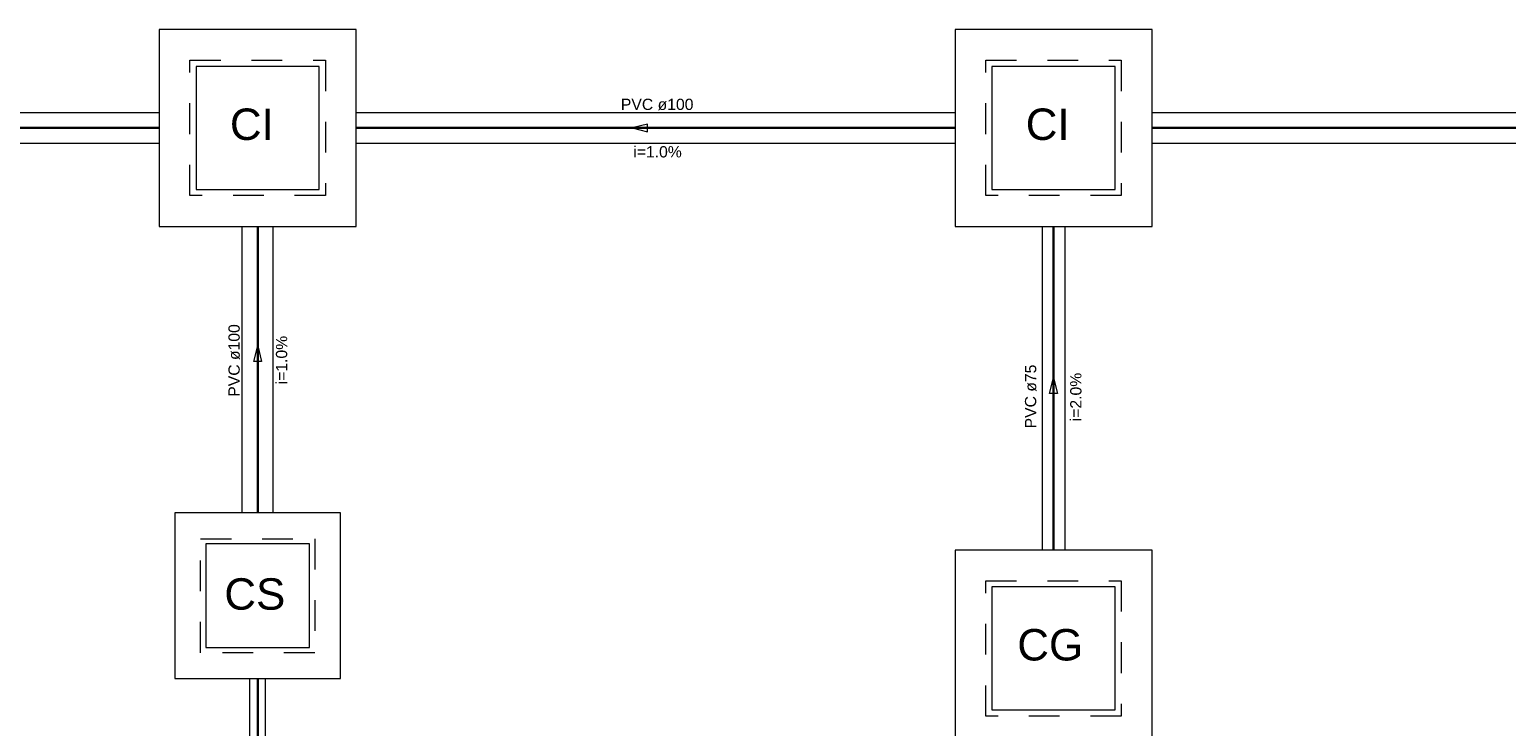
# Model space of a CAD drawing. Header units: metres. Extents: x -32 to 570, y -81 to 66.
# Tile 9 of 27: x -9.27 to -4.47, y -1.54 to 0.72. Entities that reach past the tile are written whole.
import ezdxf

# ---------------------------------------------------------------- set-up
doc = ezdxf.new("R2010")
doc.units = ezdxf.units.M
doc.linetypes.add('HIDDEN2', pattern=[0.1875, 0.125, -0.0625])
for name, color, linetype, lineweight in [('CV-Textos coluna', 7, 'Continuous', 20), ('Simbolos', 5, 'Continuous', 0), ('TQ-Sentido tubo', 9, 'Continuous', 20), ('TQ-Tubos detalhe', 3, 'Continuous', 30)]:
    doc.layers.add(name, color=color, linetype=linetype, lineweight=lineweight)
doc.styles.add('Arial', font='arial.ttf', dxfattribs={"height": 0.049177})

msp = doc.modelspace()

# ---------------------------------------------------------------- linework, layer by layer
at = {"layer": 'Simbolos'}
for p, q in [((-10.1007, 0.4512), (-8.8483, 0.4512)), ((-8.2083, 0.4512), (-6.2627, 0.4512)), ((-5.6227, 0.4512), (-0.4876, 0.4512)), ((-10.1007, 0.3512), (-8.8483, 0.3512)), ((-8.2083, 0.3512), (-6.2627, 0.3512)), ((-5.6227, 0.3512), (-0.4876, 0.3512)), ((-8.5783, -0.8501), (-8.5783, 0.0812)), ((-8.4783, -0.8501), (-8.4783, 0.0812)), ((-5.9796, 0.0812), (-5.9796, -0.9712)), ((-5.9059, 0.0812), (-5.9059, -0.9712))]:
    msp.add_line(p, q, dxfattribs=at)
at = {"layer": 'Simbolos', "color": 5, "ltscale": 0.015}
for p, q in [((-8.5537, -4.736), (-8.5537, -1.3892)), ((-8.503, -4.736), (-8.503, -1.3892))]:
    msp.add_line(p, q, dxfattribs=at)
at = {"layer": 'Simbolos'}
for points in [[(-8.2083, 0.0812), (-8.2083, 0.7212), (-8.8483, 0.7212), (-8.8483, 0.7212)], [(-8.8483, 0.7212), (-8.8483, 0.0812), (-8.2083, 0.0812), (-8.2083, 0.0812)], [(-5.6227, 0.0812), (-5.6227, 0.7212), (-6.2627, 0.7212), (-6.2627, 0.7212)], [(-6.2627, 0.7212), (-6.2627, 0.0812), (-5.6227, 0.0812), (-5.6227, 0.0812)], [(-8.7283, 0.6012), (-8.7283, 0.2012), (-8.3283, 0.2012), (-8.3283, 0.2012)], [(-8.3283, 0.2012), (-8.3283, 0.6012), (-8.7283, 0.6012), (-8.7283, 0.6012)], [(-6.1427, 0.6012), (-6.1427, 0.2012), (-5.7427, 0.2012), (-5.7427, 0.2012)], [(-5.7427, 0.2012), (-5.7427, 0.6012), (-6.1427, 0.6012), (-6.1427, 0.6012)], [(-8.2588, -1.3892), (-8.2588, -0.8501), (-8.7979, -0.8501), (-8.7979, -0.8501)], [(-8.7979, -0.8501), (-8.7979, -1.3892), (-8.2588, -1.3892), (-8.2588, -1.3892)], [(-8.6968, -0.9512), (-8.6968, -1.2881), (-8.3599, -1.2881), (-8.3599, -1.2881)], [(-8.3599, -1.2881), (-8.3599, -0.9512), (-8.6968, -0.9512), (-8.6968, -0.9512)], [(-5.6227, -1.6112), (-5.6227, -0.9712), (-6.2627, -0.9712), (-6.2627, -0.9712)], [(-6.2627, -0.9712), (-6.2627, -1.6112), (-5.6227, -1.6112), (-5.6227, -1.6112)], [(-6.1427, -1.0912), (-6.1427, -1.4912), (-5.7427, -1.4912), (-5.7427, -1.4912)], [(-5.7427, -1.4912), (-5.7427, -1.0912), (-6.1427, -1.0912), (-6.1427, -1.0912)]]:
    msp.add_lwpolyline(points, dxfattribs=at)
at = {"layer": 'Simbolos', "linetype": 'HIDDEN2', "ltscale": 0.5}
for points in [[(-8.3083, 0.1812), (-8.3083, 0.1812), (-8.7483, 0.1812), (-8.7483, 0.6212)], [(-8.7483, 0.6212), (-8.7483, 0.6212), (-8.3083, 0.6212), (-8.3083, 0.1812)], [(-5.7227, 0.1812), (-5.7227, 0.1812), (-6.1627, 0.1812), (-6.1627, 0.6212)], [(-6.1627, 0.6212), (-6.1627, 0.6212), (-5.7227, 0.6212), (-5.7227, 0.1812)], [(-8.343, -1.305), (-8.343, -1.305), (-8.7136, -1.305), (-8.7136, -0.9343)], [(-8.7136, -0.9343), (-8.7136, -0.9343), (-8.343, -0.9343), (-8.343, -1.305)], [(-5.7227, -1.5112), (-5.7227, -1.5112), (-6.1627, -1.5112), (-6.1627, -1.0712)], [(-6.1627, -1.0712), (-6.1627, -1.0712), (-5.7227, -1.0712), (-5.7227, -1.5112)]]:
    msp.add_lwpolyline(points, dxfattribs=at)
at = {"layer": 'TQ-Sentido tubo', "color": 7}
for points in [[(-7.2119, 0.4012), (-7.3119, 0.4012), (-7.2619, 0.3887), (-7.2619, 0.4137), (-7.3119, 0.4012)], [(-8.5283, -0.4077), (-8.5283, -0.3077), (-8.5158, -0.3577), (-8.5408, -0.3577), (-8.5283, -0.3077)], [(-5.9427, -0.5118), (-5.9427, -0.4118), (-5.9302, -0.4618), (-5.9552, -0.4618), (-5.9427, -0.4118)]]:
    msp.add_lwpolyline(points, dxfattribs=at)
at = {"layer": 'TQ-Tubos detalhe'}
for p, q in [((-10.1007, 0.4012), (-8.8483, 0.4012)), ((-8.2083, 0.4012), (-6.2627, 0.4012)), ((-5.6227, 0.4012), (-0.4876, 0.4012)), ((-8.5283, -0.8501), (-8.5283, 0.0812)), ((-5.9427, -0.9712), (-5.9427, 0.0812)), ((-8.5283, -5.5589), (-8.5283, -1.3892))]:
    msp.add_line(p, q, dxfattribs=at)

# ---------------------------------------------------------------- texts
at = {"layer": 'CV-Textos coluna', "char_height": 0.0366, "attachment_point": 8, "line_spacing_factor": 0.798, "style": 'Arial'}
for s, insert, width in [('PVC ø100', (-7.2304, 0.4586), 0.238355), ('i=1.0%', (-7.2292, 0.3048), 0.131757)]:
    msp.add_mtext(s, dxfattribs=dict(at, insert=insert, width=width))
at = {"layer": 'CV-Textos coluna', "char_height": 0.0366, "attachment_point": 8, "rotation": 90, "line_spacing_factor": 0.798, "style": 'Arial'}
for s, insert, width in [('PVC ø100', (-8.5857, -0.3549), 0.238355), ('i=1.0%', (-8.4319, -0.3537), 0.131757), ('PVC ø75', (-5.9979, -0.4721), 0.238355), ('i=2.0%', (-5.8514, -0.4738), 0.131757)]:
    msp.add_mtext(s, dxfattribs=dict(at, insert=insert, width=width))
at = {"layer": 'Simbolos', "char_height": 0.10214, "width": 0.24514, "attachment_point": 9, "line_spacing_factor": 0.798, "style": 'Arial'}
for s, insert in [('CI', (-8.4759, 0.3607)), ('CI', (-5.8903, 0.3607)), ('CS', (-8.4385, -1.1667)), ('CG', (-5.8464, -1.3318))]:
    msp.add_mtext(s, dxfattribs=dict(at, insert=insert))

doc.saveas('drawing.dxf')
